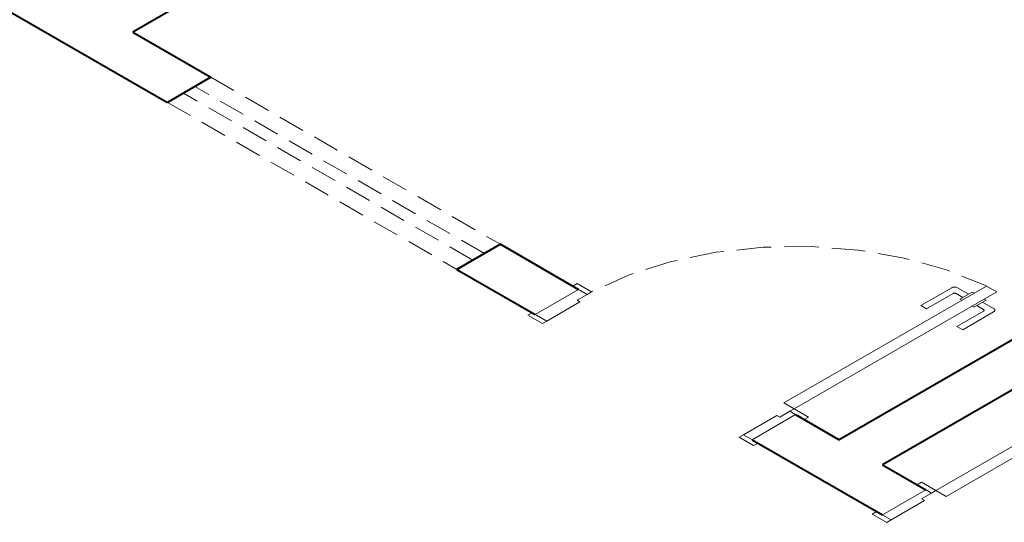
# Model space of a CAD drawing. Header units: millimetres. Extents: x -1958.2 to -1891.9, y -4209.5 to -4167.8.
# Tile 3 of 9: x -1927.4 to -1915.6, y -4199.3 to -4193.3. Entities that reach past the tile are written whole.
import ezdxf

# ---------------------------------------------------------------- set-up
doc = ezdxf.new("R2010")
doc.units = ezdxf.units.MM
doc.header["$MEASUREMENT"] = 0
doc.linetypes.add('HIDDEN2', pattern=[0.47625, 0.3175, -0.15875])
doc.layers.add('MB_ALVENARIA', color=7, linetype='Continuous', lineweight=40)
doc.layers.add('MB_ESQUADRIA', color=7, linetype='Continuous', lineweight=5)

msp = doc.modelspace()

# ---------------------------------------------------------------- linework, layer by layer
at = {"layer": 'MB_ALVENARIA'}
for points in [[(-1916.506, -4187.937), (-1926.033, -4193.437)], [(-1905.283, -4191.217), (-1917.58, -4198.317)], [(-1904.763, -4191.517), (-1917.061, -4198.617)], [(-1929.15, -4192.237), (-1925.617, -4194.277)], [(-1926.033, -4193.437), (-1925.097, -4193.977)], [(-1925.097, -4193.977), (-1925.617, -4194.277)], [(-1921.633, -4195.977), (-1922.153, -4196.277)], [(-1921.633, -4195.977), (-1920.698, -4196.517)], [(-1922.153, -4196.277), (-1921.218, -4196.817)], [(-1918.1, -4198.017), (-1917.58, -4198.317)], [(-1918.619, -4198.317), (-1917.061, -4199.217)], [(-1917.061, -4198.617), (-1916.541, -4198.917)]]:
    msp.add_lwpolyline(points, dxfattribs=at)
at = {"layer": 'MB_ESQUADRIA'}
for p, q in [((-1920.594, -4196.577), (-1920.681, -4196.527)), ((-1920.594, -4196.577), (-1920.681, -4196.527)), ((-1916.232, -4196.497), (-1916.603, -4196.711)), ((-1916.232, -4196.497), (-1916.603, -4196.711)), ((-1916.029, -4196.574), (-1916.163, -4196.497)), ((-1916.029, -4196.574), (-1916.163, -4196.497)), ((-1920.715, -4196.647), (-1920.594, -4196.577)), ((-1920.715, -4196.647), (-1920.594, -4196.577)), ((-1920.715, -4196.647), (-1920.681, -4196.667)), ((-1920.715, -4196.647), (-1920.681, -4196.667)), ((-1916.533, -4196.751), (-1916.215, -4196.567)), ((-1916.533, -4196.751), (-1916.215, -4196.567)), ((-1916.18, -4196.567), (-1916.098, -4196.614)), ((-1916.18, -4196.567), (-1916.098, -4196.614)), ((-1915.986, -4196.549), (-1916.133, -4196.634)), ((-1915.986, -4196.549), (-1916.133, -4196.634)), ((-1916.133, -4196.634), (-1916.111, -4196.647)), ((-1916.133, -4196.634), (-1916.111, -4196.647)), ((-1915.964, -4196.562), (-1915.986, -4196.549)), ((-1915.964, -4196.562), (-1915.986, -4196.549)), ((-1915.82, -4196.644), (-1915.968, -4196.73)), ((-1915.82, -4196.644), (-1915.968, -4196.73)), ((-1915.842, -4196.632), (-1915.82, -4196.644)), ((-1915.842, -4196.632), (-1915.82, -4196.644)), ((-1920.681, -4196.667), (-1921.079, -4196.896)), ((-1920.681, -4196.667), (-1921.079, -4196.896)), ((-1916.603, -4196.711), (-1916.533, -4196.751)), ((-1916.603, -4196.711), (-1916.533, -4196.751)), ((-1915.968, -4196.73), (-1915.99, -4196.717)), ((-1915.968, -4196.73), (-1915.99, -4196.717)), ((-1915.851, -4196.757), (-1915.933, -4196.709)), ((-1915.851, -4196.757), (-1915.933, -4196.709)), ((-1915.864, -4196.669), (-1915.73, -4196.747)), ((-1915.864, -4196.669), (-1915.73, -4196.747)), ((-1921.079, -4196.896), (-1921.201, -4196.826)), ((-1921.079, -4196.896), (-1921.201, -4196.826)), ((-1916.17, -4196.961), (-1915.851, -4196.777)), ((-1916.17, -4196.961), (-1915.851, -4196.777)), ((-1915.73, -4196.787), (-1916.1, -4197.001)), ((-1915.73, -4196.787), (-1916.1, -4197.001)), ((-1916.1, -4197.001), (-1916.17, -4196.961)), ((-1916.1, -4197.001), (-1916.17, -4196.961)), ((-1918.325, -4198.027), (-1918.723, -4198.257)), ((-1918.325, -4198.027), (-1918.723, -4198.257)), ((-1918.325, -4198.027), (-1918.723, -4198.257)), ((-1918.325, -4198.027), (-1918.723, -4198.257)), ((-1918.29, -4198.047), (-1918.325, -4198.027)), ((-1918.29, -4198.047), (-1918.325, -4198.027)), ((-1918.29, -4198.047), (-1918.325, -4198.027)), ((-1918.29, -4198.047), (-1918.325, -4198.027)), ((-1918.29, -4198.047), (-1918.169, -4197.977)), ((-1918.29, -4198.047), (-1918.169, -4197.977)), ((-1918.29, -4198.047), (-1918.169, -4197.977)), ((-1918.29, -4198.047), (-1918.169, -4197.977)), ((-1918.169, -4197.977), (-1918.083, -4198.027)), ((-1918.169, -4197.977), (-1918.083, -4198.027)), ((-1918.169, -4197.977), (-1918.083, -4198.027)), ((-1918.169, -4197.977), (-1918.083, -4198.027)), ((-1918.723, -4198.257), (-1918.602, -4198.327)), ((-1918.723, -4198.257), (-1918.602, -4198.327)), ((-1918.723, -4198.257), (-1918.602, -4198.327)), ((-1918.723, -4198.257), (-1918.602, -4198.327)), ((-1916.593, -4199.027), (-1916.472, -4198.957)), ((-1916.593, -4199.027), (-1916.472, -4198.957)), ((-1916.593, -4199.027), (-1916.472, -4198.957)), ((-1916.593, -4199.027), (-1916.472, -4198.957)), ((-1916.472, -4198.957), (-1916.558, -4198.907)), ((-1916.472, -4198.957), (-1916.558, -4198.907)), ((-1916.472, -4198.957), (-1916.558, -4198.907)), ((-1916.472, -4198.957), (-1916.558, -4198.907)), ((-1916.558, -4199.047), (-1916.957, -4199.277)), ((-1916.558, -4199.047), (-1916.957, -4199.277)), ((-1916.558, -4199.047), (-1916.957, -4199.277)), ((-1916.558, -4199.047), (-1916.957, -4199.277)), ((-1916.593, -4199.027), (-1916.558, -4199.047)), ((-1916.593, -4199.027), (-1916.558, -4199.047)), ((-1916.593, -4199.027), (-1916.558, -4199.047)), ((-1916.593, -4199.027), (-1916.558, -4199.047)), ((-1916.957, -4199.277), (-1917.078, -4199.207)), ((-1916.957, -4199.277), (-1917.078, -4199.207)), ((-1916.957, -4199.277), (-1917.078, -4199.207)), ((-1916.957, -4199.277), (-1917.078, -4199.207))]:
    msp.add_line(p, q, dxfattribs=at)
at = {"layer": 'MB_ESQUADRIA', "linetype": 'HIDDEN2'}
for points in [[(-1925.097, -4193.977), (-1921.633, -4195.977)], [(-1921.962, -4196.167), (-1925.426, -4194.167)], [(-1921.824, -4196.087), (-1925.288, -4194.087)], [(-1925.617, -4194.277), (-1922.153, -4196.277)], [(-1915.815, -4196.476), (-1916.284, -4196.286), (-1916.799, -4196.142), (-1917.348, -4196.046), (-1917.915, -4196.002), (-1918.487, -4196.011), (-1919.05, -4196.072), (-1919.589, -4196.184), (-1920.091, -4196.343), (-1920.542, -4196.547)], [(-1915.815, -4196.476), (-1916.284, -4196.286), (-1916.799, -4196.142), (-1917.348, -4196.046), (-1917.915, -4196.002), (-1918.487, -4196.011), (-1919.05, -4196.072), (-1919.589, -4196.184), (-1920.091, -4196.343), (-1920.542, -4196.547)]]:
    msp.add_lwpolyline(points, dxfattribs=at)
at = {"layer": 'MB_ESQUADRIA'}
for points in [[(-1921.218, -4196.817), (-1920.698, -4196.517)], [(-1920.681, -4196.527), (-1920.767, -4196.477), (-1920.715, -4196.447), (-1920.542, -4196.547), (-1920.594, -4196.577), (-1920.594, -4196.577)], [(-1920.681, -4196.527), (-1920.767, -4196.477), (-1920.715, -4196.447), (-1920.542, -4196.547), (-1920.594, -4196.577), (-1920.594, -4196.577)], [(-1915.814, -4196.477), (-1918.239, -4197.877), (-1918.117, -4197.947), (-1915.692, -4196.547), (-1915.814, -4196.477)], [(-1916.163, -4196.497), (-1916.17, -4196.494), (-1916.177, -4196.491), (-1916.185, -4196.489), (-1916.193, -4196.489), (-1916.202, -4196.489), (-1916.21, -4196.489), (-1916.218, -4196.491), (-1916.226, -4196.494), (-1916.232, -4196.497)], [(-1916.163, -4196.497), (-1916.17, -4196.494), (-1916.177, -4196.491), (-1916.185, -4196.489), (-1916.193, -4196.489), (-1916.202, -4196.489), (-1916.21, -4196.489), (-1916.218, -4196.491), (-1916.226, -4196.494), (-1916.232, -4196.497)], [(-1916.18, -4196.567), (-1916.184, -4196.565), (-1916.187, -4196.564), (-1916.191, -4196.563), (-1916.195, -4196.563), (-1916.2, -4196.563), (-1916.204, -4196.563), (-1916.208, -4196.564), (-1916.212, -4196.565), (-1916.215, -4196.567)], [(-1916.18, -4196.567), (-1916.184, -4196.565), (-1916.187, -4196.564), (-1916.191, -4196.563), (-1916.195, -4196.563), (-1916.2, -4196.563), (-1916.204, -4196.563), (-1916.208, -4196.564), (-1916.212, -4196.565), (-1916.215, -4196.567)], [(-1915.851, -4196.777), (-1915.848, -4196.775), (-1915.846, -4196.773), (-1915.845, -4196.77), (-1915.844, -4196.768), (-1915.844, -4196.765), (-1915.845, -4196.763), (-1915.846, -4196.761), (-1915.848, -4196.759), (-1915.851, -4196.757)], [(-1915.851, -4196.777), (-1915.848, -4196.775), (-1915.846, -4196.773), (-1915.845, -4196.77), (-1915.844, -4196.768), (-1915.844, -4196.765), (-1915.845, -4196.763), (-1915.846, -4196.761), (-1915.848, -4196.759), (-1915.851, -4196.757)], [(-1915.73, -4196.787), (-1915.724, -4196.783), (-1915.72, -4196.779), (-1915.717, -4196.774), (-1915.716, -4196.769), (-1915.716, -4196.764), (-1915.717, -4196.759), (-1915.72, -4196.755), (-1915.724, -4196.75), (-1915.73, -4196.747)], [(-1915.73, -4196.787), (-1915.724, -4196.783), (-1915.72, -4196.779), (-1915.717, -4196.774), (-1915.716, -4196.769), (-1915.716, -4196.764), (-1915.717, -4196.759), (-1915.72, -4196.755), (-1915.724, -4196.75), (-1915.73, -4196.747)], [(-1921.079, -4196.896), (-1921.131, -4196.926), (-1921.304, -4196.826), (-1921.252, -4196.796), (-1921.201, -4196.826)], [(-1921.079, -4196.896), (-1921.131, -4196.926), (-1921.304, -4196.826), (-1921.252, -4196.796), (-1921.201, -4196.826)], [(-1913.874, -4197.597), (-1916.298, -4198.997), (-1916.42, -4198.927), (-1913.995, -4197.527), (-1913.874, -4197.597)], [(-1918.083, -4198.027), (-1917.996, -4198.077), (-1917.944, -4198.047), (-1918.117, -4197.947), (-1918.169, -4197.977), (-1918.169, -4197.977)], [(-1918.083, -4198.027), (-1917.996, -4198.077), (-1917.944, -4198.047), (-1918.117, -4197.947), (-1918.169, -4197.977), (-1918.169, -4197.977)], [(-1918.083, -4198.027), (-1917.996, -4198.077), (-1917.944, -4198.047), (-1918.117, -4197.947), (-1918.169, -4197.977), (-1918.169, -4197.977)], [(-1918.083, -4198.027), (-1917.996, -4198.077), (-1917.944, -4198.047), (-1918.117, -4197.947), (-1918.169, -4197.977), (-1918.169, -4197.977)], [(-1918.1, -4198.017), (-1918.1, -4198.017), (-1918.619, -4198.317)], [(-1918.723, -4198.257), (-1918.775, -4198.287), (-1918.602, -4198.387), (-1918.55, -4198.357), (-1918.602, -4198.327)], [(-1918.723, -4198.257), (-1918.775, -4198.287), (-1918.602, -4198.387), (-1918.55, -4198.357), (-1918.602, -4198.327)], [(-1918.723, -4198.257), (-1918.775, -4198.287), (-1918.602, -4198.387), (-1918.55, -4198.357), (-1918.602, -4198.327)], [(-1918.723, -4198.257), (-1918.775, -4198.287), (-1918.602, -4198.387), (-1918.55, -4198.357), (-1918.602, -4198.327)], [(-1916.558, -4198.907), (-1916.645, -4198.857), (-1916.593, -4198.827), (-1916.42, -4198.927), (-1916.472, -4198.957), (-1916.472, -4198.957)], [(-1916.558, -4198.907), (-1916.645, -4198.857), (-1916.593, -4198.827), (-1916.42, -4198.927), (-1916.472, -4198.957), (-1916.472, -4198.957)], [(-1916.558, -4198.907), (-1916.645, -4198.857), (-1916.593, -4198.827), (-1916.42, -4198.927), (-1916.472, -4198.957), (-1916.472, -4198.957)], [(-1916.558, -4198.907), (-1916.645, -4198.857), (-1916.593, -4198.827), (-1916.42, -4198.927), (-1916.472, -4198.957), (-1916.472, -4198.957)], [(-1916.541, -4198.917), (-1916.541, -4198.917), (-1917.061, -4199.217)], [(-1916.957, -4199.277), (-1917.009, -4199.307), (-1917.182, -4199.207), (-1917.13, -4199.177), (-1917.078, -4199.207)], [(-1916.957, -4199.277), (-1917.009, -4199.307), (-1917.182, -4199.207), (-1917.13, -4199.177), (-1917.078, -4199.207)], [(-1916.957, -4199.277), (-1917.009, -4199.307), (-1917.182, -4199.207), (-1917.13, -4199.177), (-1917.078, -4199.207)], [(-1916.957, -4199.277), (-1917.009, -4199.307), (-1917.182, -4199.207), (-1917.13, -4199.177), (-1917.078, -4199.207)]]:
    msp.add_lwpolyline(points, dxfattribs=at)

doc.saveas('drawing.dxf')
